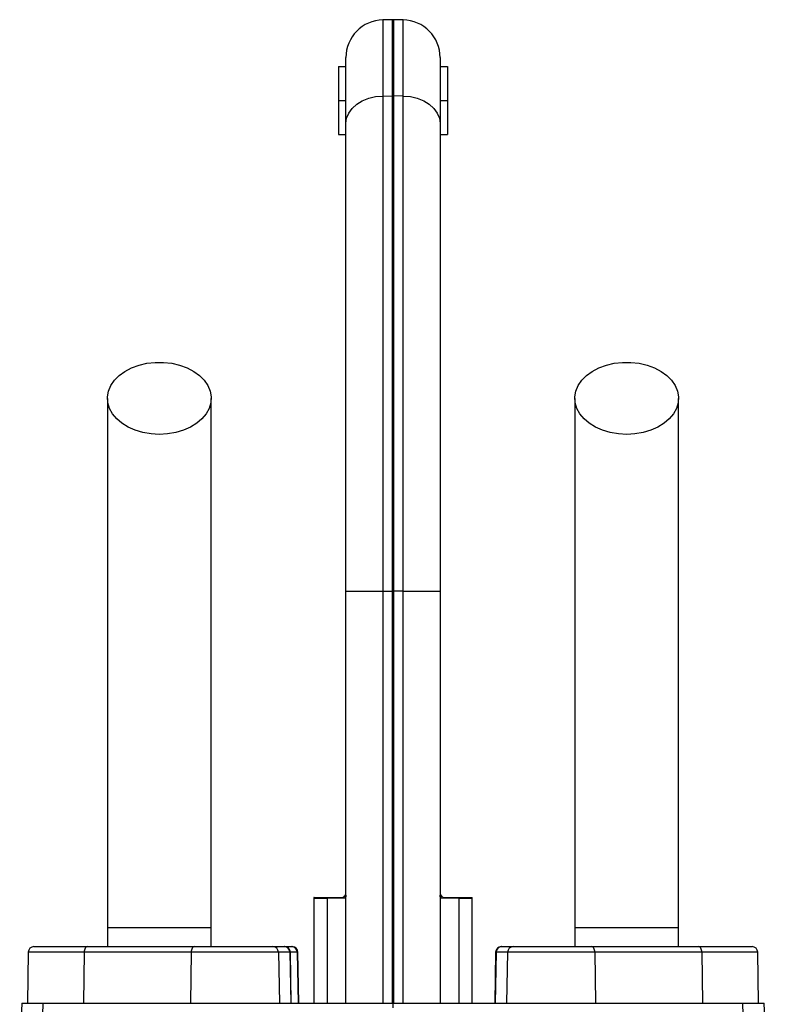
# Model space of a CAD drawing. Header units: millimetres. Extents: x 1695 to 3133, y 654 to 4111.
# Tile 5 of 5: x 2216 to 2612, y 3589 to 4111. Entities that reach past the tile are written whole.
import ezdxf

# ---------------------------------------------------------------- set-up
doc = ezdxf.new("R2010")
doc.units = ezdxf.units.MM
doc.header["$LTSCALE"] = 2

msp = doc.modelspace()

# ---------------------------------------------------------------- linework, layer by layer
at = {"color": 7, "linetype": 'Continuous', "lineweight": 25}
for p, q in [((2413.6, 4111.19), (2408.6, 4111.1)), ((2419.3, 4111.1), (2414.3, 4111.19)), ((2388.95, 4056.08), (2388.95, 4091.11)), ((2438.95, 4091.11), (2438.95, 4056.08)), ((2384.95, 4086.31), (2388.95, 4086.31)), ((2384.95, 4086.31), (2384.95, 4068.31)), ((2438.95, 4086.31), (2442.95, 4086.31)), ((2442.95, 4086.31), (2442.95, 4068.31)), ((2384.95, 4068.31), (2384.95, 4050.31)), ((2384.95, 4068.31), (2388.95, 4068.31)), ((2408.6, 4070.68), (2413.6, 4070.74)), ((2408.6, 4070.68), (2408.6, 3807.83)), ((2413.6, 3807.83), (2413.6, 4070.74)), ((2414.3, 4070.74), (2414.3, 3807.83)), ((2419.3, 4070.68), (2414.3, 4070.74)), ((2419.3, 3807.83), (2419.3, 4070.68)), ((2438.95, 4068.31), (2442.95, 4068.31)), ((2442.95, 4068.31), (2442.95, 4050.31)), ((2388.95, 3807.83), (2388.95, 4056.08)), ((2438.95, 4056.08), (2438.95, 3807.83)), ((2384.95, 4050.31), (2388.95, 4050.31)), ((2438.95, 4050.31), (2442.95, 4050.31)), ((2388.95, 3807.83), (2408.6, 3807.83)), ((2388.95, 3589.2), (2388.95, 3807.83)), ((2408.6, 3807.83), (2413.6, 3807.83)), ((2408.6, 3807.83), (2408.6, 3589.2)), ((2413.6, 3807.83), (2414.3, 3807.83)), ((2413.6, 3589.2), (2413.6, 3807.83)), ((2414.3, 3807.83), (2414.3, 3589.2)), ((2419.3, 3807.83), (2414.3, 3807.83)), ((2419.3, 3589.2), (2419.3, 3807.83)), ((2419.3, 3807.83), (2438.95, 3807.83)), ((2438.95, 3807.83), (2438.95, 3589.2)), ((2371.95, 3644.57), (2371.95, 3589.2)), ((2388.39, 3644.85), (2378.95, 3644.67)), ((2378.95, 3644.67), (2378.95, 3589.2)), ((2388.75, 3646.92), (2388.95, 3647.22)), ((2438.95, 3647.23), (2439.15, 3646.92)), ((2448.95, 3644.67), (2439.51, 3644.85)), ((2448.95, 3644.67), (2448.95, 3589.2)), ((2455.95, 3589.2), (2455.95, 3644.57)), ((2262.45, 3629.2), (2262.45, 3619.2)), ((2317.45, 3629.2), (2262.45, 3629.2)), ((2317.45, 3619.2), (2317.45, 3629.2)), ((2510.45, 3629.2), (2510.45, 3619.2)), ((2565.45, 3629.2), (2510.45, 3629.2)), ((2565.45, 3619.2), (2565.45, 3629.2)), ((2223.42, 3619.2), (2251.79, 3619.2)), ((2251.79, 3619.2), (2308.54, 3619.2)), ((2308.54, 3619.2), (2350.19, 3619.2)), ((2350.19, 3619.2), (2356.22, 3619.2)), ((2356.22, 3619.2), (2356.48, 3619.2)), ((2356.48, 3619.2), (2360.19, 3619.2)), ((2360.19, 3619.2), (2360.48, 3619.2)), ((2471.42, 3619.2), (2471.67, 3619.2)), ((2471.67, 3619.2), (2477.71, 3619.2)), ((2477.71, 3619.2), (2519.35, 3619.2)), ((2519.35, 3619.2), (2576.11, 3619.2)), ((2576.11, 3619.2), (2604.48, 3619.2)), ((2220.42, 3616.25), (2219.95, 3589.2)), ((2250.07, 3616.25), (2249.8, 3589.2)), ((2306.82, 3616.25), (2250.07, 3616.25)), ((2306.82, 3616.25), (2306.55, 3589.2)), ((2353.17, 3616.25), (2306.82, 3616.25)), ((2353.17, 3616.25), (2353.64, 3589.2)), ((2359.21, 3616.25), (2353.17, 3616.25)), ((2359.21, 3616.25), (2359.68, 3589.2)), ((2359.95, 3589.2), (2359.48, 3616.25)), ((2363.15, 3616.25), (2363.62, 3589.2)), ((2363.95, 3589.2), (2363.48, 3616.25)), ((2468.42, 3616.25), (2467.95, 3589.2)), ((2468.69, 3616.25), (2468.21, 3589.2)), ((2474.72, 3616.25), (2468.69, 3616.25)), ((2474.72, 3616.25), (2474.25, 3589.2)), ((2521.08, 3616.25), (2474.72, 3616.25)), ((2521.08, 3616.25), (2521.35, 3589.2)), ((2577.83, 3616.25), (2521.08, 3616.25)), ((2577.83, 3616.25), (2578.1, 3589.2)), ((2607.95, 3589.2), (2607.48, 3616.25)), ((2216.97, 3589.2), (2215.86, 3557.37)), ((2216.97, 3589.2), (2228.36, 3589.2)), ((2227.58, 3562.66), (2228.36, 3589.2)), ((2228.36, 3589.2), (2413.95, 3589.2)), ((2413.95, 3589.2), (2599.54, 3589.2)), ((2413.95, 3586.63), (2413.95, 3589.2)), ((2600.32, 3562.66), (2599.54, 3589.2)), ((2599.54, 3589.2), (2610.92, 3589.2)), ((2612.04, 3557.37), (2610.92, 3589.2))]:
    msp.add_line(p, q, dxfattribs=at)
at = {"color": 8, "linetype": 'Continuous', "lineweight": 25}
for p, q in [((2408.6, 4111.1), (2408.6, 4070.68)), ((2413.6, 4070.74), (2413.6, 4111.19)), ((2414.3, 4111.19), (2414.3, 4070.74)), ((2419.3, 4070.68), (2419.3, 4111.1)), ((2378.95, 3644.67), (2371.95, 3644.57)), ((2455.95, 3644.57), (2448.95, 3644.67)), ((2250.07, 3616.25), (2220.42, 3616.25)), ((2359.48, 3616.25), (2359.21, 3616.25)), ((2363.15, 3616.25), (2359.48, 3616.25)), ((2363.48, 3616.25), (2363.15, 3616.25)), ((2468.69, 3616.25), (2468.42, 3616.25)), ((2607.48, 3616.25), (2577.83, 3616.25))]:
    msp.add_line(p, q, dxfattribs=at)
at = {"color": 7, "linetype": 'Continuous', "lineweight": 25, "flags": 128}
for points in [[(2388.95, 4056.08), (2389.32, 4058.89), (2390.44, 4061.61), (2392.25, 4064.11), (2394.68, 4066.31), (2397.66, 4068.13), (2401.05, 4069.5), (2404.75, 4070.36), (2408.6, 4070.68)], [(2419.3, 4070.68), (2423.15, 4070.36), (2426.84, 4069.5), (2430.24, 4068.13), (2433.21, 4066.31), (2435.65, 4064.11), (2437.46, 4061.61), (2438.57, 4058.89), (2438.95, 4056.08)], [(2289.95, 3891.08), (2285.54, 3891.33), (2281.24, 3892.07), (2277.17, 3893.28), (2273.43, 3894.92), (2270.12, 3896.97), (2267.32, 3899.35), (2265.1, 3902.02), (2263.53, 3904.9), (2262.65, 3907.92), (2262.47, 3910.99), (2263, 3914.05), (2264.24, 3917.01), (2266.13, 3919.79), (2268.65, 3922.33), (2271.71, 3924.55), (2275.25, 3926.4), (2279.17, 3927.83), (2283.37, 3928.81), (2287.74, 3929.3), (2292.16, 3929.3), (2296.53, 3928.81), (2300.73, 3927.83), (2304.65, 3926.4), (2308.18, 3924.55), (2311.25, 3922.33), (2313.76, 3919.79), (2315.66, 3917.01), (2316.89, 3914.05), (2317.43, 3910.99), (2317.25, 3907.92), (2316.36, 3904.9), (2314.79, 3902.02), (2312.58, 3899.35), (2309.78, 3896.97), (2306.47, 3894.92), (2302.73, 3893.28), (2298.66, 3892.07), (2294.36, 3891.33), (2289.95, 3891.08)], [(2537.95, 3891.08), (2533.54, 3891.33), (2529.24, 3892.07), (2525.17, 3893.28), (2521.43, 3894.92), (2518.12, 3896.97), (2515.32, 3899.35), (2513.1, 3902.02), (2511.53, 3904.9), (2510.65, 3907.92), (2510.47, 3910.99), (2511, 3914.05), (2512.24, 3917.01), (2514.13, 3919.79), (2516.65, 3922.33), (2519.71, 3924.55), (2523.25, 3926.4), (2527.17, 3927.83), (2531.37, 3928.81), (2535.74, 3929.3), (2540.16, 3929.3), (2544.53, 3928.81), (2548.73, 3927.83), (2552.65, 3926.4), (2556.18, 3924.55), (2559.25, 3922.33), (2561.76, 3919.79), (2563.66, 3917.01), (2564.89, 3914.05), (2565.43, 3910.99), (2565.25, 3907.92), (2564.36, 3904.9), (2562.79, 3902.02), (2560.58, 3899.35), (2557.78, 3896.97), (2554.47, 3894.92), (2550.73, 3893.28), (2546.66, 3892.07), (2542.36, 3891.33), (2537.95, 3891.08)], [(2251.79, 3619.2), (2251.46, 3619.14), (2251.14, 3618.97), (2250.84, 3618.7), (2250.58, 3618.34), (2250.37, 3617.89), (2250.21, 3617.38), (2250.11, 3616.83), (2250.07, 3616.25)], [(2308.54, 3619.2), (2308.21, 3619.14), (2307.89, 3618.97), (2307.6, 3618.7), (2307.34, 3618.34), (2307.12, 3617.89), (2306.96, 3617.38), (2306.86, 3616.83), (2306.82, 3616.25)], [(2521.08, 3616.25), (2521.04, 3616.83), (2520.94, 3617.38), (2520.77, 3617.89), (2520.56, 3618.34), (2520.3, 3618.7), (2520.01, 3618.97), (2519.69, 3619.14), (2519.35, 3619.2)], [(2577.83, 3616.25), (2577.79, 3616.83), (2577.69, 3617.38), (2577.53, 3617.89), (2577.31, 3618.34), (2577.05, 3618.7), (2576.76, 3618.97), (2576.44, 3619.14), (2576.11, 3619.2)]]:
    msp.add_lwpolyline(points, dxfattribs=at)
at = {"color": 7, "linetype": 'Continuous', "lineweight": 25}
for centre, radius, start, end in [((2408.95, 4091.11), 20, 91, 180), ((2413.95, 4091.19), 20, 89, 91), ((2418.95, 4091.11), 20, 0, 89), ((2413.95, 4043.36), 27.38, 89.2697, 90.7303), ((2377.95, 3644.57), 6, 173.8746, 180.4373), ((2386.14, 3644.71), 7.19, 176.1226, 180.307), ((2394.44, 3644.86), 6.05, 160.0126, 180.0237), ((2433.46, 3644.86), 6.05, 359.9763, 19.9874), ((2441.76, 3644.71), 7.19, 359.693, 3.8774), ((2449.95, 3644.57), 6, 0.4831, 6.0328), ((2223.42, 3616.2), 3, 90, 179), ((2350.18, 3616.2), 2.99, 0.8885, 89.8931), ((2356.22, 3616.2), 2.99, 0.8885, 89.8931), ((2356.48, 3616.2), 3, 1, 90), ((2360.17, 3616.21), 2.98, 0.6788, 89.69), ((2360.48, 3616.2), 3, 1, 90), ((2471.42, 3616.2), 3, 90, 179), ((2471.68, 3616.2), 2.99, 90.1069, 179.1115), ((2477.72, 3616.2), 2.99, 90.1069, 179.1115), ((2604.48, 3616.2), 3, 1, 90)]:
    msp.add_arc(centre, radius, start, end, dxfattribs=at)
for points, knots in [([(2262.45, 3910.22), (2262.45, 3904.36), (2262.45, 3892.72), (2262.45, 3875.16), (2262.45, 3857.41), (2262.45, 3839.29), (2262.45, 3820.57), (2262.45, 3801.1), (2262.45, 3781.63), (2262.45, 3762.33), (2262.45, 3743.36), (2262.45, 3724.04), (2262.45, 3702.58), (2262.45, 3679.15), (2262.45, 3653.99), (2262.45, 3637.4), (2262.45, 3629.2)], [0, 0, 0, 0, 0.079644, 0.158009, 0.235124, 0.311015, 0.385614, 0.459005, 0.531252, 0.593311, 0.65426, 0.714301, 0.773508, 0.85087, 0.926319, 1, 1, 1, 1]), ([(2317.45, 3629.2), (2317.45, 3634.26), (2317.45, 3644.8), (2317.45, 3661.22), (2317.45, 3678.84), (2317.45, 3696.17), (2317.45, 3713), (2317.45, 3729.08), (2317.45, 3745.58), (2317.45, 3763.09), (2317.45, 3781.36), (2317.45, 3800.21), (2317.45, 3818.83), (2317.45, 3837.19), (2317.45, 3855.36), (2317.45, 3873.51), (2317.45, 3891.79), (2317.45, 3904.01), (2317.45, 3910.22)], [0, 0, 0, 0, 0.045521, 0.094717, 0.147611, 0.204275, 0.251456, 0.300858, 0.352419, 0.406213, 0.470225, 0.53729, 0.607172, 0.679907, 0.755587, 0.834151, 0.915609, 1, 1, 1, 1]), ([(2510.45, 3910.22), (2510.45, 3904.36), (2510.45, 3892.72), (2510.45, 3875.16), (2510.45, 3857.41), (2510.45, 3839.29), (2510.45, 3820.57), (2510.45, 3801.1), (2510.45, 3781.63), (2510.45, 3762.33), (2510.45, 3743.36), (2510.45, 3724.04), (2510.45, 3702.58), (2510.45, 3679.15), (2510.45, 3653.99), (2510.45, 3637.4), (2510.45, 3629.2)], [0, 0, 0, 0, 0.079644, 0.158009, 0.235124, 0.311015, 0.385614, 0.459005, 0.531252, 0.593311, 0.65426, 0.714301, 0.773508, 0.85087, 0.926319, 1, 1, 1, 1]), ([(2565.45, 3629.2), (2565.45, 3634.26), (2565.45, 3644.8), (2565.45, 3661.22), (2565.45, 3678.84), (2565.45, 3696.17), (2565.45, 3713), (2565.45, 3729.08), (2565.45, 3745.58), (2565.45, 3763.09), (2565.45, 3781.36), (2565.45, 3800.21), (2565.45, 3818.83), (2565.45, 3837.19), (2565.45, 3855.36), (2565.45, 3873.51), (2565.45, 3891.79), (2565.45, 3904.01), (2565.45, 3910.22)], [0, 0, 0, 0, 0.0455211, 0.094717, 0.1476107, 0.2042751, 0.251456, 0.3008578, 0.3524187, 0.406213, 0.4702248, 0.5372899, 0.6071724, 0.6799071, 0.755587, 0.8341508, 0.9156094, 1, 1, 1, 1]), ([(2372.05, 3645.2), (2372.03, 3645.2), (2371.83, 3645.2), (2372.63, 3645.2), (2374.59, 3645.2), (2377.37, 3645.2), (2378.96, 3645.2)], [0, 0, 0, 0, 0.0360092, 0.3245436, 0.6130775, 1, 1, 1, 1]), ([(2378.96, 3645.2), (2380.68, 3645.2), (2382.18, 3645.2), (2384.11, 3645.2), (2384.71, 3645.2), (2385.78, 3645.2), (2386.26, 3645.2), (2386.68, 3645.2)], [0, 0, 0, 0, 0.5, 0.5, 0.75, 0.75, 1, 1, 1, 1]), ([(2386.68, 3645.2), (2387.07, 3645.2), (2387.42, 3645.34), (2387.9, 3645.77), (2388.06, 3645.96), (2388.39, 3646.39), (2388.56, 3646.64), (2388.75, 3646.92)], [0, 0, 0, 0, 0.5, 0.5, 0.75, 0.75, 1, 1, 1, 1]), ([(2439.15, 3646.92), (2439.53, 3646.36), (2439.83, 3645.93), (2440.31, 3645.49), (2440.48, 3645.38), (2440.83, 3645.23), (2441.02, 3645.2), (2441.22, 3645.2)], [0, 0, 0, 0, 0.5, 0.5, 0.75, 0.75, 1, 1, 1, 1]), ([(2441.22, 3645.2), (2442.06, 3645.2), (2443.13, 3645.2), (2445.06, 3645.2), (2445.77, 3645.2), (2447.27, 3645.2), (2448.08, 3645.2), (2448.93, 3645.2)], [0, 0, 0, 0, 0.5, 0.5, 0.75, 0.75, 1, 1, 1, 1]), ([(2448.93, 3645.2), (2449.98, 3645.2), (2452.07, 3645.2), (2454.25, 3645.2), (2455.51, 3645.2), (2456.07, 3645.2), (2455.9, 3645.2), (2455.9, 3645.2)], [0, 0, 0, 0, 0.2475, 0.495, 0.742497, 0.989995, 1, 1, 1, 1])]:
    msp.add_open_spline(points, degree=3, knots=knots, dxfattribs=at)
for points in [[(2388.95, 3646.48), (2388.95, 3645.47), (2388.78, 3644.86), (2388.39, 3644.85)], [(2439.51, 3644.85), (2439.12, 3644.86), (2438.95, 3645.47), (2438.95, 3646.48)]]:
    msp.add_open_spline(points, degree=3, dxfattribs=at)

doc.saveas('drawing.dxf')
